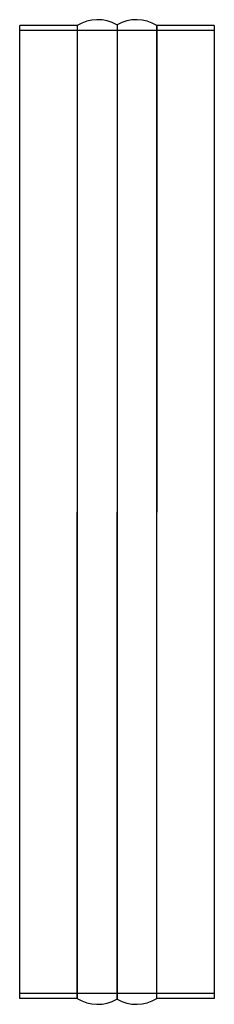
# Model space of a CAD drawing. Header units: millimetres. Extents: x -80 to 80, y -405 to 405.
import ezdxf

# ---------------------------------------------------------------- set-up
doc = ezdxf.new("R2010")
doc.units = ezdxf.units.MM
doc.layers.add('HIDDEN', color=7, linetype='Continuous')
doc.layers.add('THICK', color=7, linetype='Continuous')

msp = doc.modelspace()

# ---------------------------------------------------------------- linework, layer by layer
at = {"layer": 'HIDDEN'}
for p, q in [((-32.86, 400), (-32.86, 0)), ((0, 400.51), (0, 0)), ((32.86, 0), (32.86, 400)), ((80, 396), (-80, 396)), ((-32.86, 0), (-32.86, -400)), ((0, 0), (0, -400.51)), ((32.86, -400), (32.86, 0)), ((80, -396), (-80, -396))]:
    msp.add_line(p, q, dxfattribs=at)
at = {"layer": 'THICK'}
for p, q in [((-80, 0), (-80, 400)), ((-32.86, 400), (-80, 400)), ((-32.86, 400), (-32.86, 0)), ((0, 400.51), (0, 0)), ((32.86, 400), (32.86, 0)), ((80, 400), (32.86, 400)), ((80, 400), (80, 0)), ((80, 0), (80, -400)), ((-80, -400), (-80, 0)), ((-32.86, -400), (-32.86, 0)), ((0, -400.51), (0, 0)), ((32.86, -400), (32.86, 0)), ((-32.86, -400), (-80, -400)), ((80, -400), (32.86, -400))]:
    msp.add_line(p, q, dxfattribs=at)
for centre, start, end in [((-16, 372.8), 60.00003, 121.78831), ((16, 372.8), 58.21165, 119.99999), ((-16, -372.8), 238.21169, 299.99997), ((16, -372.8), 240.00001, 301.78835)]:
    msp.add_arc(centre, 32, start, end, dxfattribs=at)

doc.saveas('drawing.dxf')
